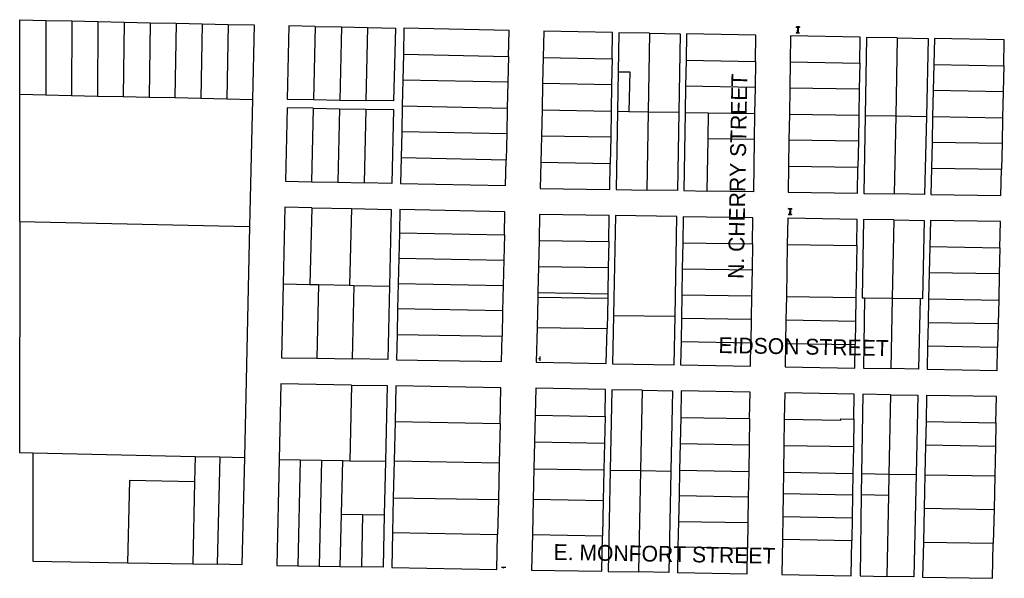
# Model space of a CAD drawing. Header units: feet. Extents: x 1267057 to 1687180, y 137439 to 673336.
# Tile 125 of 159: x 1366904 to 1368774, y 644691 to 645753. Entities that reach past the tile are written whole.
import ezdxf
from ezdxf.enums import TextEntityAlignment as Align

# ---------------------------------------------------------------- set-up
doc = ezdxf.new("R2010")
doc.units = ezdxf.units.FT
doc.header["$MEASUREMENT"] = 0
doc.layers.add('eatpar', color=32, linetype='Continuous')
doc.layers.add('MOT-PHASE 2', color=5, linetype='Continuous')
doc.styles.add('Slanted-Normal', font='font31.shx', dxfattribs={"height": 0.14})

msp = doc.modelspace()

# ---------------------------------------------------------------- linework, layer by layer
at = {"layer": 'eatpar'}
for p, q in [((1366954, 645751.6), (1366953.6, 645610.1)), ((1366954, 645751.6), (1367003.5, 645750.5)), ((1367003.5, 645750.5), (1367002.8, 645609.1)), ((1367003.5, 645750.5), (1367052.9, 645749.4)), ((1367052.9, 645749.4), (1367051.9, 645607.9)), ((1367052.9, 645749.4), (1367102.4, 645748.3)), ((1367102.4, 645748.3), (1367100.9, 645606.9)), ((1367102.4, 645748.3), (1367151.9, 645747.2)), ((1367151.9, 645747.2), (1367150, 645605.8)), ((1367151.9, 645747.2), (1367201.2, 645746.2)), ((1367201.2, 645746.2), (1367199.1, 645604.8)), ((1367201.2, 645746.2), (1367250.8, 645745.1)), ((1367250.8, 645745.1), (1367248.2, 645603.6)), ((1367250.8, 645745.1), (1367300.2, 645744)), ((1367300.2, 645744), (1367297.4, 645602.6)), ((1367465.5, 645740.3), (1367462.4, 645601.1)), ((1367465.5, 645740.3), (1367515.2, 645739.2)), ((1367515.2, 645739.2), (1367512.1, 645600.3)), ((1367515.2, 645739.2), (1367565.1, 645738.1)), ((1367565.1, 645738.1), (1367562, 645599.4)), ((1368100.5, 645727.1), (1368098, 645578.1)), ((1368571.1, 645718.3), (1368568.4, 645570.1)), ((1367633.1, 645687.5), (1367632, 645638.3)), ((1367633.1, 645687.5), (1367832.8, 645683.1)), ((1367832.8, 645683.1), (1367831.6, 645634.1)), ((1367898.6, 645681.1), (1367897.5, 645631.4)), ((1367898.6, 645681.1), (1368029.4, 645678.8)), ((1368029.4, 645678.8), (1368028.5, 645629.1)), ((1368169.9, 645676.2), (1368169, 645626.6)), ((1368169.9, 645676.2), (1368301.8, 645673.8)), ((1368301.8, 645673.8), (1368301, 645624.2)), ((1368367.9, 645672.6), (1368367, 645623.1)), ((1368367.9, 645672.6), (1368499.8, 645670.2)), ((1368499.8, 645670.2), (1368499, 645620.8)), ((1368640.5, 645667.6), (1368639.4, 645618.2)), ((1368640.5, 645667.6), (1368773.4, 645665.2)), ((1368040.9, 645654.1), (1368039.6, 645579.1)), ((1368773.4, 645665.2), (1368772.4, 645615.9)), ((1367632, 645638.3), (1367630.9, 645589.1)), ((1367831.6, 645634.1), (1367632, 645638.3)), ((1367831.6, 645634.1), (1367830.5, 645584.9)), ((1367897.5, 645631.4), (1367896.4, 645581.6)), ((1368028.5, 645629.1), (1367897.5, 645631.4)), ((1368028.5, 645629.1), (1368027.6, 645579.3)), ((1366904.4, 645369.3), (1366904.5, 645611.2)), ((1366904.5, 645611.2), (1366953.6, 645610.1)), ((1368169, 645626.6), (1368168.1, 645576.9)), ((1368301, 645624.2), (1368169, 645626.6)), ((1368301, 645624.2), (1368300.1, 645574.7)), ((1368367, 645623.1), (1368366.2, 645573.6)), ((1368499, 645620.8), (1368367, 645623.1)), ((1368499, 645620.8), (1368498.1, 645571.3)), ((1368639.4, 645618.2), (1368638.4, 645568.9)), ((1368772.4, 645615.9), (1368639.4, 645618.2)), ((1368772.4, 645615.9), (1368771.2, 645566.6)), ((1366953.6, 645610.1), (1367002.8, 645609.1)), ((1367002.8, 645609.1), (1367051.9, 645607.9)), ((1367051.9, 645607.9), (1367100.9, 645606.9)), ((1367100.9, 645606.9), (1367150, 645605.8)), ((1367150, 645605.8), (1367199.1, 645604.8)), ((1367199.1, 645604.8), (1367248.2, 645603.6)), ((1367248.2, 645603.6), (1367297.4, 645602.6)), ((1367297.4, 645602.6), (1367346.5, 645601.5)), ((1367346.5, 645601.5), (1367341, 645359.7)), ((1367462.4, 645601.1), (1367512.1, 645600.3)), ((1367512.1, 645600.3), (1367562, 645599.4)), ((1367462, 645584.6), (1367458.8, 645445)), ((1367462, 645584.6), (1367511.8, 645583.8)), ((1367511.8, 645583.8), (1367508.6, 645444)), ((1367511.8, 645583.8), (1367561.6, 645582.9)), ((1367561.6, 645582.9), (1367558.4, 645443)), ((1367630.9, 645589.1), (1367629.8, 645539.9)), ((1367630.9, 645589.1), (1367830.5, 645584.9)), ((1367830.5, 645584.9), (1367829.4, 645535.8)), ((1367896.4, 645581.6), (1367895.2, 645531.8)), ((1367896.4, 645581.6), (1368027.6, 645579.3)), ((1368027.6, 645579.3), (1368026.9, 645529.6)), ((1368039.6, 645579.1), (1368061.6, 645578.8)), ((1368061.6, 645578.8), (1368098, 645578.1)), ((1368098, 645578.1), (1368095.4, 645429.1)), ((1368098, 645578.1), (1368156.1, 645577.1)), ((1368168.1, 645576.9), (1368212.1, 645576.2)), ((1368212.1, 645576.2), (1368211.2, 645526.6)), ((1368212.1, 645576.2), (1368300.1, 645574.7)), ((1368300.1, 645574.7), (1368299.4, 645525.1)), ((1368366.2, 645573.6), (1368365.4, 645524.1)), ((1368366.2, 645573.6), (1368498.1, 645571.3)), ((1368498.1, 645571.3), (1368497.4, 645521.9)), ((1368510.1, 645571.1), (1368568.4, 645570.1)), ((1368568.4, 645570.1), (1368565.5, 645421.9)), ((1368568.4, 645570.1), (1368626.4, 645569.1)), ((1368638.4, 645568.9), (1368637.2, 645519.6)), ((1368638.4, 645568.9), (1368771.2, 645566.6)), ((1368771.2, 645566.6), (1368770.2, 645517.4)), ((1367629.8, 645539.9), (1367628.6, 645490.8)), ((1367829.4, 645535.8), (1367629.8, 645539.9)), ((1367829.4, 645535.8), (1367828.2, 645486.8)), ((1367895.2, 645531.8), (1367894.1, 645482)), ((1368026.9, 645529.6), (1367895.2, 645531.8)), ((1368026.9, 645529.6), (1368026.1, 645479.9)), ((1368211.2, 645526.6), (1368209.5, 645427.4)), ((1368299.4, 645525.1), (1368211.2, 645526.6)), ((1368365.4, 645524.1), (1368364.5, 645474.5)), ((1368497.4, 645521.9), (1368365.4, 645524.1)), ((1368497.4, 645521.9), (1368496.5, 645472.4)), ((1368637.2, 645519.6), (1368636.2, 645470.7)), ((1368770.2, 645517.4), (1368637.2, 645519.6)), ((1368770.2, 645517.4), (1368769.2, 645468.6)), ((1367628.6, 645490.8), (1367828.2, 645486.8)), ((1367894.1, 645482), (1368026.1, 645479.9)), ((1368364.5, 645474.5), (1368496.5, 645472.4)), ((1368636.2, 645470.7), (1368769.2, 645468.6)), ((1367458.8, 645445), (1367508.6, 645444)), ((1367508.6, 645444), (1367558.4, 645443)), ((1367458.9, 645395.5), (1367455.5, 645249.8)), ((1367458.9, 645395.5), (1367534.4, 645394)), ((1367534.4, 645394), (1367531, 645248.2)), ((1366904.4, 645369.3), (1367341, 645359.7)), ((1368564.5, 645372.4), (1368561.6, 645223.6)), ((1367341, 645359.7), (1367331, 644920.9)), ((1367625.4, 645348.2), (1367624.2, 645299.9)), ((1367625.4, 645348.2), (1367825, 645344.2)), ((1367825, 645344.2), (1367823.9, 645296)), ((1367890.8, 645333.2), (1367889.6, 645283.8)), ((1367890.8, 645333.2), (1368023.2, 645331.2)), ((1368023.2, 645331.2), (1368022.2, 645281.8)), ((1368163.8, 645329.1), (1368162.9, 645279.7)), ((1368163.8, 645329.1), (1368296.2, 645327)), ((1368296.2, 645327), (1368295.4, 645277.5)), ((1368362.1, 645325.8), (1368360.5, 645226.8)), ((1368362.1, 645325.8), (1368494.1, 645323.9)), ((1368494.1, 645323.9), (1368492.5, 645224.8)), ((1368633, 645321.7), (1368631.9, 645272.1)), ((1368633, 645321.7), (1368765.9, 645319.6)), ((1368765.9, 645319.6), (1368764.8, 645269.9)), ((1367624.2, 645299.9), (1367623.1, 645251.6)), ((1367624.2, 645299.9), (1367823.9, 645296)), ((1367823.9, 645296), (1367822.8, 645247.8)), ((1367889.6, 645283.8), (1367888.5, 645234.3)), ((1367889.6, 645283.8), (1368022.2, 645281.8)), ((1368022.2, 645281.8), (1368021.2, 645232.2)), ((1368162.9, 645279.7), (1368162, 645230.2)), ((1368162.9, 645279.7), (1368295.4, 645277.5)), ((1368295.4, 645277.5), (1368294.6, 645228.1)), ((1368631.9, 645272.1), (1368630.8, 645222.4)), ((1368764.8, 645269.9), (1368631.9, 645272.1)), ((1368764.8, 645269.9), (1368763.8, 645220.2)), ((1367404.5, 645250.8), (1367455.5, 645249.8)), ((1367455.5, 645249.8), (1367471.9, 645249.5)), ((1367471.9, 645249.5), (1367468.6, 645109.4)), ((1367471.9, 645249.5), (1367531, 645248.2)), ((1367531, 645248.2), (1367539.2, 645248.1)), ((1367539.2, 645248.1), (1367536, 645108.2)), ((1367539.2, 645248.1), (1367606.5, 645246.8)), ((1367623.1, 645251.6), (1367622, 645203.3)), ((1367623.1, 645251.6), (1367822.8, 645247.8)), ((1367822.8, 645247.8), (1367821.6, 645199.6)), ((1367888.2, 645225.8), (1367887, 645167.8)), ((1367888.5, 645234.3), (1367888.2, 645225.8)), ((1367888.2, 645225.8), (1368021.1, 645223.8)), ((1367888.5, 645234.3), (1368021.2, 645232.2)), ((1368021.1, 645223.8), (1368019.9, 645165.8)), ((1368021.2, 645232.2), (1368021.1, 645223.8)), ((1368162, 645230.2), (1368161.1, 645185.8)), ((1368162, 645230.2), (1368294.6, 645228.1)), ((1368294.6, 645228.1), (1368293.9, 645183.6)), ((1368360.5, 645226.8), (1368359.8, 645182.4)), ((1368360.5, 645226.8), (1368492.5, 645224.8)), ((1368492.5, 645224.8), (1368491.8, 645180.1)), ((1368509, 645224.4), (1368561.6, 645223.6)), ((1368561.6, 645223.6), (1368559.1, 645089.8)), ((1368561.6, 645223.6), (1368614.4, 645222.8)), ((1368630.8, 645222.4), (1368629.8, 645177.8)), ((1368630.8, 645222.4), (1368763.8, 645220.2)), ((1368763.8, 645220.2), (1368762.8, 645175.5)), ((1367622, 645203.3), (1367621, 645155)), ((1367821.6, 645199.6), (1367622, 645203.3)), ((1367821.6, 645199.6), (1367820.6, 645151.3)), ((1368032.2, 645190.9), (1368149.1, 645189.4)), ((1368161.1, 645185.8), (1368160.4, 645141.4)), ((1368161.1, 645185.8), (1368293.9, 645183.6)), ((1368293.9, 645183.6), (1368293.1, 645139.1)), ((1368359.8, 645182.4), (1368359.1, 645137.9)), ((1368359.8, 645182.4), (1368491.8, 645180.1)), ((1367887, 645167.8), (1368019.9, 645165.8)), ((1368491.8, 645180.1), (1368491, 645135.6)), ((1368629.8, 645177.8), (1368628.8, 645133.1)), ((1368629.8, 645177.8), (1368762.8, 645175.5)), ((1368762.8, 645175.5), (1368761.8, 645130.8)), ((1367621, 645155), (1367820.6, 645151.3)), ((1368160.4, 645141.4), (1368293.1, 645139.1)), ((1368359.1, 645137.9), (1368491, 645135.6)), ((1368628.8, 645133.1), (1368761.8, 645130.8)), ((1367468.6, 645109.4), (1367536, 645108.2)), ((1367534.6, 645058.7), (1367531.4, 644914.9)), ((1368086.8, 645048.8), (1368083.5, 644896.1)), ((1368558.1, 645040.2), (1368555.2, 644889.5)), ((1367883.2, 645001.5), (1367882.1, 644950.6)), ((1367883.2, 645001.5), (1368016.1, 644999.1)), ((1368016.1, 644999.1), (1368015.1, 644948.2)), ((1368159.8, 644997.2), (1368158.6, 644946.9)), ((1368159.8, 644997.2), (1368290.6, 644994.8)), ((1368290.6, 644994.8), (1368289.9, 644944.6)), ((1368356.6, 644993.6), (1368355.9, 644943.4)), ((1368488.8, 644993.8), (1368487.9, 644940.9)), ((1367617.2, 644989.3), (1367615.5, 644914.4)), ((1367617.2, 644989.3), (1367816.9, 644985.8)), ((1367816.9, 644985.8), (1367815.1, 644910.8)), ((1368625.8, 644989.5), (1368624.8, 644944.1)), ((1368625.8, 644989.5), (1368758.6, 644987.1)), ((1368758.6, 644987.1), (1368757.6, 644941.7)), ((1367882.1, 644950.6), (1367881, 644899.7)), ((1367882.1, 644950.6), (1368015.1, 644948.2)), ((1368015.1, 644948.2), (1368014, 644897.3)), ((1368158.6, 644946.9), (1368157.6, 644896.6)), ((1368289.9, 644944.6), (1368158.6, 644946.9)), ((1368289.9, 644944.6), (1368289, 644894.2)), ((1368355.9, 644943.4), (1368355, 644893.1)), ((1368487.9, 644940.9), (1368355.9, 644943.4)), ((1368487.9, 644940.9), (1368487, 644890.7)), ((1368624.8, 644944.1), (1368623.5, 644888.2)), ((1368757.6, 644941.7), (1368624.8, 644944.1)), ((1368757.6, 644941.7), (1368756.4, 644885.8)), ((1366929, 644929.9), (1367237.5, 644923)), ((1367237.5, 644923), (1367236.4, 644874.6)), ((1367237.5, 644923), (1367284.2, 644921.9)), ((1367284.2, 644921.9), (1367279.6, 644717.9)), ((1367284.2, 644921.9), (1367331, 644920.9)), ((1367397, 644917.4), (1367437.2, 644916.6)), ((1367437.2, 644916.6), (1367432.6, 644715.1)), ((1367437.2, 644916.6), (1367477.5, 644915.9)), ((1367477.5, 644915.9), (1367472.9, 644714.4)), ((1367477.5, 644915.9), (1367517.8, 644915.2)), ((1367515.4, 644813.2), (1367517.8, 644915.2)), ((1367517.8, 644915.2), (1367531.4, 644914.9)), ((1367531.4, 644914.9), (1367599, 644913.7)), ((1367599, 644913.7), (1367596.6, 644811.8)), ((1367615.5, 644914.4), (1367613.9, 644844.4)), ((1367615.5, 644914.4), (1367815.1, 644910.8)), ((1367815.1, 644910.8), (1367813.5, 644840.8)), ((1367881, 644899.7), (1367879.6, 644841.9)), ((1367881, 644899.7), (1368014, 644897.3)), ((1368014, 644897.3), (1368012.8, 644839.5)), ((1368026, 644897.1), (1368083.5, 644896.1)), ((1368083.5, 644896.1), (1368079.5, 644703.4)), ((1368083.5, 644896.1), (1368141.1, 644895)), ((1368157.6, 644896.6), (1368156.6, 644848.4)), ((1368157.6, 644896.6), (1368289, 644894.2)), ((1368289, 644894.2), (1368288.2, 644846)), ((1368355, 644893.1), (1368354.4, 644852.4)), ((1368355, 644893.1), (1368487, 644890.7)), ((1368487, 644890.7), (1368486.4, 644850.1)), ((1368503.5, 644890.4), (1368502.9, 644850.4)), ((1368503.5, 644890.4), (1368555.2, 644889.5)), ((1368555.2, 644889.5), (1368554.5, 644849.5)), ((1368555.2, 644889.5), (1368607.1, 644888.6)), ((1368623.5, 644888.2), (1368622.1, 644824.8)), ((1368623.5, 644888.2), (1368756.4, 644885.8)), ((1368756.4, 644885.8), (1368755, 644822.3)), ((1367236.4, 644874.6), (1367232.9, 644718.8)), ((1367613.9, 644844.4), (1367612.4, 644778.4)), ((1367613.9, 644844.4), (1367813.5, 644840.8)), ((1368156.6, 644848.4), (1368155.6, 644799.6)), ((1368156.6, 644848.4), (1368288.2, 644846)), ((1368288.2, 644846), (1368287.5, 644797.2)), ((1368354.4, 644852.4), (1368353.6, 644808.7)), ((1368354.4, 644852.4), (1368486.4, 644850.1)), ((1368486.4, 644850.1), (1368485.6, 644806.3)), ((1368502.9, 644850.4), (1368554.5, 644849.5)), ((1368554.5, 644849.5), (1368551.6, 644694.9)), ((1367813.5, 644840.8), (1367812, 644774.8)), ((1367879.6, 644841.9), (1367878, 644774.5)), ((1367879.6, 644841.9), (1368012.8, 644839.5)), ((1368012.8, 644839.5), (1368011.4, 644772.1)), ((1367513.1, 644713.7), (1367515.4, 644813.2)), ((1367515.4, 644813.2), (1367555.6, 644812.5)), ((1367555.6, 644812.5), (1367553.4, 644712.9)), ((1367555.6, 644812.5), (1367596.6, 644811.8)), ((1368353.6, 644808.7), (1368353, 644765.6)), ((1368353.6, 644808.7), (1368485.6, 644806.3)), ((1368485.6, 644806.3), (1368485, 644763.2)), ((1368622.1, 644824.8), (1368620.8, 644760.3)), ((1368622.1, 644824.8), (1368755, 644822.3)), ((1368755, 644822.3), (1368753.6, 644757.9)), ((1368155.6, 644799.6), (1368154.5, 644750.9)), ((1368155.6, 644799.6), (1368287.5, 644797.2)), ((1368287.5, 644797.2), (1368286.8, 644748.5)), ((1367612.4, 644778.4), (1367812, 644774.8)), ((1367878, 644774.5), (1368011.4, 644772.1)), ((1368154.5, 644750.9), (1368286.8, 644748.5)), ((1368353, 644765.6), (1368485, 644763.2)), ((1368620.8, 644760.3), (1368753.6, 644757.9)), ((1367109.1, 644721), (1367232.9, 644718.8)), ((1367232.9, 644718.8), (1367279.6, 644717.9)), ((1367432.6, 644715.1), (1367472.9, 644714.4)), ((1367472.9, 644714.4), (1367513.1, 644713.7)), ((1367513.1, 644713.7), (1367553.4, 644712.9))]:
    msp.add_line(p, q, dxfattribs=at)
for points in [[(1366904.5, 645611.2), (1366904.5, 645753), (1366954, 645751.6)], [(1367300.2, 645744), (1367349.8, 645742.9), (1367346.5, 645601.5)], [(1367465.5, 645740.3), (1367415.6, 645741.4), (1367412.5, 645602), (1367462.4, 645601.1)], [(1367565.1, 645738.1), (1367617.8, 645737), (1367614.6, 645598.5), (1367562, 645599.4)], [(1367832.8, 645683.1), (1367833.9, 645732.2), (1367634.2, 645736.6), (1367633.1, 645687.5)], [(1368029.4, 645678.8), (1368030.1, 645728.4), (1367899.8, 645730.9), (1367898.6, 645681.1)], [(1368100.5, 645727.1), (1368042.1, 645728.2), (1368040.9, 645654.1)], [(1368100.5, 645727.1), (1368158.8, 645726.1), (1368156.1, 645577.1)], [(1368301.8, 645673.8), (1368302.6, 645723.4), (1368170.8, 645725.8), (1368169.9, 645676.2)], [(1368499.8, 645670.2), (1368500.6, 645719.6), (1368368.6, 645722.1), (1368367.9, 645672.6)], [(1368571.1, 645718.3), (1368512.6, 645719.4), (1368510.1, 645571.1)], [(1368571.1, 645718.3), (1368629.6, 645717.2), (1368626.4, 645569.1)], [(1368773.4, 645665.2), (1368774.5, 645714.5), (1368641.6, 645717), (1368640.5, 645667.6)], [(1368040.9, 645654.1), (1368062.9, 645653.8), (1368061.6, 645578.8)], [(1367462, 645584.6), (1367412.1, 645585.5), (1367409, 645446), (1367458.8, 645445)], [(1367561.6, 645582.9), (1367614.2, 645582.1), (1367611, 645441.9), (1367558.4, 645443)], [(1368039.6, 645579.1), (1368037.2, 645430), (1368095.4, 645429.1)], [(1368156.1, 645577.1), (1368153.5, 645428.2), (1368095.4, 645429.1)], [(1368168.1, 645576.9), (1368165.5, 645428.1), (1368209.5, 645427.4)], [(1368510.1, 645571.1), (1368507.8, 645422.8), (1368565.5, 645421.9)], [(1368626.4, 645569.1), (1368623.1, 645421), (1368565.5, 645421.9)], [(1368299.4, 645525.1), (1368297.8, 645426), (1368209.5, 645427.4)], [(1367628.6, 645490.8), (1367627.5, 645441.6), (1367827.1, 645437.6), (1367828.2, 645486.8)], [(1367894.1, 645482), (1367893, 645432.2), (1368025.2, 645430.2), (1368026.1, 645479.9)], [(1368364.5, 645474.5), (1368363.8, 645425), (1368495.8, 645423), (1368496.5, 645472.4)], [(1368636.2, 645470.7), (1368635.1, 645420.8), (1368768.1, 645418.8), (1368769.2, 645468.6)], [(1367458.9, 645395.5), (1367407.9, 645396.5), (1367404.5, 645250.8)], [(1367534.4, 645394), (1367609.9, 645392.5), (1367606.5, 645246.8)], [(1367825, 645344.2), (1367826, 645388.1), (1367626.4, 645392.1), (1367625.4, 645348.2)], [(1366904.4, 645369.3), (1366904.2, 644930.4), (1366929, 644929.9)], [(1368023.2, 645331.2), (1368024.2, 645380.8), (1367891.9, 645382.8), (1367890.8, 645333.2)], [(1368149.1, 645189.4), (1368152.6, 645378.8), (1368036.2, 645380.6), (1368032.2, 645190.9)], [(1368296.2, 645327), (1368297, 645376.5), (1368164.6, 645378.6), (1368163.8, 645329.1)], [(1368494.1, 645323.9), (1368494.9, 645373.5), (1368363, 645375.5), (1368362.1, 645325.8)], [(1368564.5, 645372.4), (1368506.9, 645373.3), (1368504.5, 645224.6), (1368509, 645224.4)], [(1368564.5, 645372.4), (1368622.1, 645371.5), (1368618.9, 645222.7), (1368614.4, 645222.8)], [(1368765.9, 645319.6), (1368767, 645369.3), (1368634.1, 645371.3), (1368633, 645321.7)], [(1367404.5, 645250.8), (1367401.4, 645110.6), (1367468.6, 645109.4)], [(1367606.5, 645246.8), (1367603.4, 645107), (1367536, 645108.2)], [(1368509, 645224.4), (1368506.9, 645090.7), (1368559.1, 645089.8)], [(1368614.4, 645222.8), (1368611.4, 645088.8), (1368559.1, 645089.8)], [(1368032.2, 645190.9), (1368030.2, 645099.2), (1368147.5, 645097.2), (1368149.1, 645189.4)], [(1367887, 645167.8), (1367885.5, 645101.9), (1368018.4, 645099.5), (1368019.9, 645165.8)], [(1367621, 645155), (1367619.9, 645106.7), (1367819.5, 645103.1), (1367820.6, 645151.3)], [(1368160.4, 645141.4), (1368159.5, 645096.9), (1368292.4, 645094.6), (1368293.1, 645139.1)], [(1368359.1, 645137.9), (1368358.4, 645093.4), (1368490.4, 645091), (1368491, 645135.6)], [(1368628.8, 645133.1), (1368627.9, 645088.5), (1368760.9, 645086.1), (1368761.8, 645130.8)], [(1367534.6, 645058.7), (1367400.2, 645061.1), (1367397, 644917.4)], [(1367534.6, 645058.7), (1367602.2, 645057.5), (1367599, 644913.7)], [(1367816.9, 644985.8), (1367818.4, 645053.6), (1367618.8, 645057.2), (1367617.2, 644989.3)], [(1368016.1, 644999.1), (1368017.2, 645050), (1367884.4, 645052.4), (1367883.2, 645001.5)], [(1368086.8, 645048.8), (1368029.2, 645049.8), (1368026, 644897.1)], [(1368086.8, 645048.8), (1368144.4, 645047.7), (1368141.1, 644895)], [(1368290.6, 644994.8), (1368291.5, 645045.1), (1368160.9, 645047.4), (1368159.8, 644997.2)], [(1368488.8, 644993.8), (1368489.5, 645041.5), (1368357.5, 645043.9), (1368356.6, 644993.6)], [(1368558.1, 645040.2), (1368506, 645041.2), (1368503.5, 644890.4)], [(1368558.1, 645040.2), (1368610.4, 645039.3), (1368607.1, 644888.6)], [(1368758.6, 644987.1), (1368759.8, 645036.6), (1368626.9, 645039), (1368625.8, 644989.5)], [(1368356.6, 644993.6), (1368463.8, 644991.7), (1368463.8, 644994.2), (1368488.8, 644993.8)], [(1366929, 644929.9), (1366929, 644724.2), (1367109.1, 644721)], [(1367331, 644920.9), (1367326.4, 644717.1), (1367279.6, 644717.9)], [(1367397, 644917.4), (1367392.4, 644715.9), (1367432.6, 644715.1)], [(1368026, 644897.1), (1368022, 644704.5), (1368079.5, 644703.4)], [(1368141.1, 644895), (1368137, 644702.4), (1368079.5, 644703.4)], [(1368607.1, 644888.6), (1368602.9, 644694), (1368551.6, 644694.9)], [(1367236.4, 644874.6), (1367112.6, 644877.3), (1367109.1, 644721)], [(1368502.9, 644850.4), (1368500.4, 644695.9), (1368551.6, 644694.9)], [(1367596.6, 644811.8), (1367594.4, 644712.2), (1367553.4, 644712.9)], [(1367612.4, 644778.4), (1367610.9, 644711.9), (1367810.5, 644708.3), (1367812, 644774.8)], [(1367878, 644774.5), (1367876.5, 644707.1), (1368010, 644704.7), (1368011.4, 644772.1)], [(1368154.5, 644750.9), (1368153.5, 644702.1), (1368285.9, 644699.8), (1368286.8, 644748.5)], [(1368353, 644765.6), (1368351.9, 644698.6), (1368483.9, 644696.2), (1368485, 644763.2)], [(1368620.8, 644760.3), (1368619.4, 644693.7), (1368752.2, 644691.3), (1368753.6, 644757.9)]]:
    msp.add_lwpolyline(points, dxfattribs=at)
at = {"layer": 'MOT-PHASE 2'}
for p, q in [((1367890, 645108.9), (1367892.2, 645108.8)), ((1367892.3, 645112.8), (1367892.1, 645104.9)), ((1367819.6, 644712.7), (1367827.6, 644712.5)), ((1367823.5, 644710.4), (1367823.6, 644712.6))]:
    msp.add_line(p, q, dxfattribs=at)
at = {"layer": 'MOT-PHASE 2', "flags": 128}
for points in [[(1368385.1, 645728.1), (1368379.1, 645728.3)], [(1368379.1, 645728.3), (1368379.1, 645727.3)], [(1368385.1, 645727.1), (1368379.1, 645727.3)], [(1368379.4, 645738.3), (1368379.5, 645739.3)], [(1368385.4, 645738.1), (1368379.4, 645738.3)], [(1368385.5, 645739.1), (1368379.5, 645739.3)], [(1368381.7, 645739.2), (1368381.3, 645727.3)], [(1368383.2, 645739.2), (1368382.8, 645727.2)], [(1368385.1, 645728.1), (1368385.1, 645727.1)], [(1368385.5, 645739.1), (1368385.4, 645738.1)], [(1368370.8, 645393.8), (1368364.8, 645394)], [(1368364.8, 645393), (1368364.8, 645394)], [(1368370.8, 645392.8), (1368364.8, 645393)], [(1368367.1, 645394), (1368366.6, 645382)], [(1368368.6, 645393.9), (1368368.1, 645381.9)], [(1368370.8, 645393.8), (1368370.8, 645392.8)], [(1368370.4, 645382.8), (1368364.4, 645383.1)], [(1368364.4, 645383.1), (1368364.4, 645382.1)], [(1368370.4, 645381.8), (1368364.4, 645382.1)], [(1368370.4, 645382.8), (1368370.4, 645381.8)]]:
    msp.add_lwpolyline(points, dxfattribs=at)

# ---------------------------------------------------------------- texts
at = {"layer": 'MOT-PHASE 2', "style": 'Slanted-Normal'}
for s, rotation, p in [('N. CHERRY STREET', 89, (1368268, 645455.4)), ('EIDSON STREET', 359, (1368393.2, 645131.7)), ('E. MONFORT STREET', 359, (1368129, 644737.7))]:
    msp.add_text(s, height=30, rotation=rotation, dxfattribs=at).set_placement(p, align=Align.MIDDLE_CENTER)

doc.saveas('drawing.dxf')
